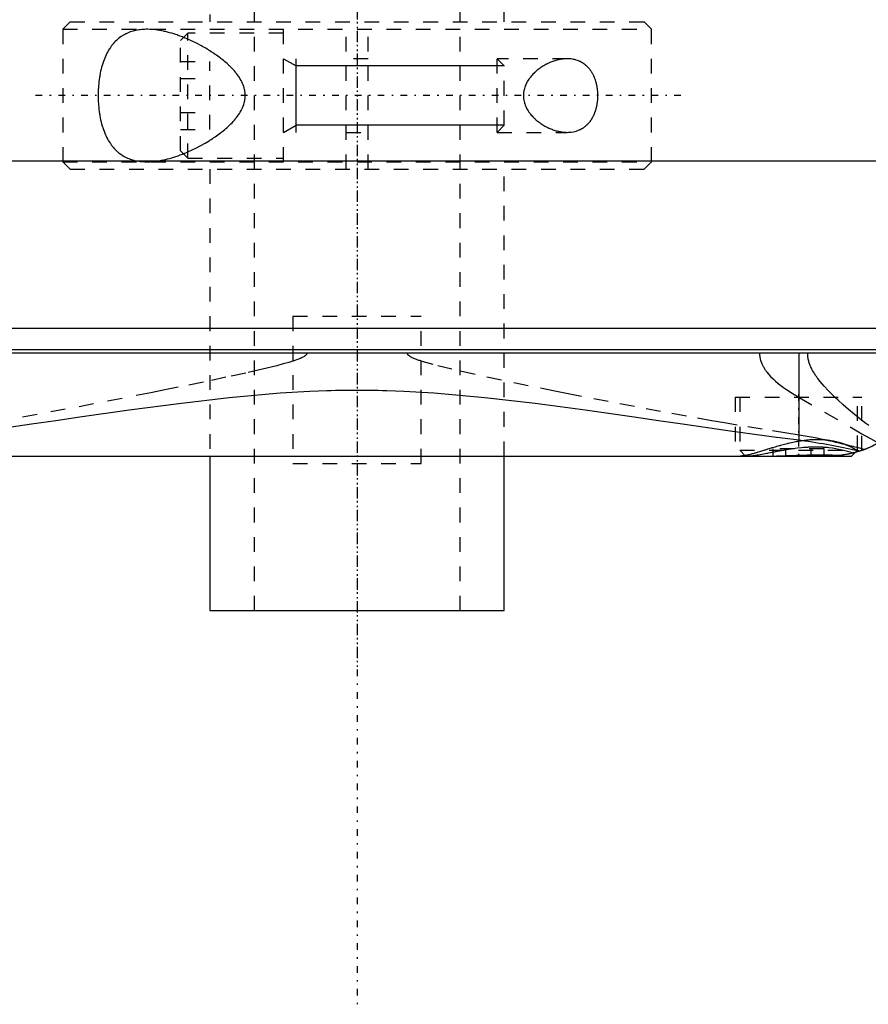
# Model space of a CAD drawing. Extents: x -105 to 105, y -104 to 484.
# Tile 3 of 10: x -23 to 35, y -104 to -37. Entities that reach past the tile are written whole.
import ezdxf

# ---------------------------------------------------------------- set-up
doc = ezdxf.new("R2010")
doc.units = 0
doc.linetypes.add('CENTER', pattern=[1.5, 0.45, -0.5, 0.05, -0.5])
doc.linetypes.add('DASHED', pattern=[2, 1, -1])
for name, color, linetype in [('AM_0', 7, 'CONTINUOUS'), ('AM_10', 7, 'CONTINUOUS'), ('AM_3', 7, 'DASHED'), ('AM_7', 7, 'CENTER')]:
    doc.layers.add(name, color=color, linetype=linetype)

msp = doc.modelspace()

# ---------------------------------------------------------------- linework, layer by layer
at = {"layer": 'AM_0', "color": 7, "linetype": 'CONTINUOUS'}
for p, q in [((44.502, -46.968), (-44.502, -46.968)), ((-51.173, -58.307), (51.173, -58.307)), ((-48.569, -59.746), (48.569, -59.746)), ((48.192, -60), (-48.192, -60)), ((30.043, -65.905), (30.043, -60)), ((33.6, -67), (33.848, -66.752)), ((-33.6, -67), (33.6, -67)), ((-10, -67), (-10, -77.5)), ((10, -77.5), (10, -67)), ((-10, -77.5), (10, -77.5))]:
    msp.add_line(p, q, dxfattribs=at)
for points in [[(34.197, -66.646, 0), (34.475, -66.548, 0), (34.994, -66.328, 0), (35.464, -66.083, 0), (35.689, -65.949, 0), (35.907, -65.808, 0), (36.323, -65.506, 0), (36.71, -65.178, 0), (37.068, -64.828, 0), (37.397, -64.458, 0), (37.695, -64.07, 0), (37.833, -63.87, 0), (37.962, -63.667, 0), (38.199, -63.252, 0), (38.404, -62.827, 0), (38.578, -62.395, 0), (38.721, -61.958, 0), (38.833, -61.519, 0), (38.878, -61.299, 0), (38.916, -61.08, 0), (38.97, -60.644, 0), (38.997, -60.213, 0), (39, -60, 0)], [(-25.344, -65.272, 0), (-22.121, -64.813, 0), (-20.484, -64.576, 0), (-18.832, -64.338, 0), (-15.492, -63.865, 0), (-12.109, -63.414, 0), (-8.688, -63.016, 0), (-5.229, -62.707, 0), (-3.204, -62.587, 0), (-2.626, -62.563, 0), (-2.048, -62.543, 0), (-1.758, -62.535, 0), (-1.469, -62.528, 0), (-0.889, -62.518, 0), (-0.309, -62.513, 0), (-0.018, -62.513, 0), (0.273, -62.513, 0), (0.856, -62.518, 0), (1.439, -62.528, 0), (1.73, -62.535, 0), (2.021, -62.543, 0), (2.602, -62.562, 0), (3.183, -62.586, 0), (5.211, -62.706, 0), (8.674, -63.014, 0), (12.1, -63.413, 0), (15.489, -63.864, 0), (18.832, -64.338, 0), (20.483, -64.576, 0), (22.12, -64.813, 0), (25.345, -65.273, 0), (28.497, -65.704, 0), (30.043, -65.905, 0)], [(30.043, -65.905, 0), (30.173, -65.922, 0), (30.43, -65.957, 0), (30.684, -65.993, 0), (30.81, -66.012, 0), (30.936, -66.032, 0), (31.183, -66.071, 0), (31.428, -66.112, 0), (31.669, -66.154, 0), (31.907, -66.196, 0), (32.142, -66.239, 0), (32.258, -66.261, 0), (32.373, -66.283, 0), (32.601, -66.327, 0), (32.825, -66.371, 0), (33.046, -66.415, 0), (33.263, -66.458, 0), (33.477, -66.501, 0), (33.582, -66.523, 0), (33.687, -66.544, 0), (33.894, -66.586, 0), (34.096, -66.626, 0), (34.197, -66.646, 0)], [(35.437, -66.098, 0), (35.252, -66.199, 0), (34.875, -66.382, 0), (34.492, -66.542, 0), (34.297, -66.612, 0)], [(34.197, -66.646, 0), (34.147, -66.663, 0), (34.047, -66.694, 0), (33.948, -66.724, 0), (33.898, -66.738, 0), (33.848, -66.752, 0), (33.747, -66.778, 0), (33.647, -66.804, 0), (33.546, -66.827, 0), (33.445, -66.849, 0), (33.344, -66.87, 0), (33.293, -66.88, 0), (33.243, -66.889, 0), (33.141, -66.906, 0), (33.039, -66.922, 0), (32.938, -66.937, 0), (32.836, -66.95, 0), (32.734, -66.961, 0), (32.683, -66.967, 0), (32.632, -66.971, 0), (32.53, -66.98, 0), (32.427, -66.987, 0), (32.376, -66.99, 0)], [(34.235, -66.634, 0), (34.171, -66.655, 0), (34.042, -66.695, 0), (33.913, -66.734, 0), (33.848, -66.752, 0)], [(29.343, -67, 0), (29.43, -67, 0), (29.605, -66.999, 0), (29.781, -66.998, 0), (29.869, -66.997, 0), (29.957, -66.996, 0), (30.133, -66.994, 0), (30.309, -66.991, 0), (30.485, -66.989, 0), (30.66, -66.987, 0), (30.835, -66.985, 0), (30.921, -66.985, 0), (31.007, -66.984, 0), (31.178, -66.983, 0), (31.347, -66.982, 0), (31.513, -66.982, 0), (31.677, -66.983, 0), (31.838, -66.984, 0), (31.917, -66.984, 0), (31.996, -66.985, 0), (32.151, -66.987, 0), (32.302, -66.989, 0), (32.376, -66.99, 0)]]:
    msp.add_polyline3d(points, dxfattribs=at)
at = {"layer": 'AM_10', "color": 7, "linetype": 'CONTINUOUS'}
for p, q in [((-5, -40), (-4.15, -40.49)), ((-4.15, -45), (-4.15, -40)), ((10, -40.49), (-4.15, -40.49)), ((-5, -45), (-4.15, -44.51)), ((10, -44.51), (-4.15, -44.51))]:
    msp.add_line(p, q, dxfattribs=at)
at = {"layer": 'AM_3', "color": 6, "linetype": 'DASHED'}
for p, q in [((-7, 457.5), (-7, -77.5)), ((7, -77.5), (7, 457.5)), ((-10, 357), (-10, -37.5)), ((10, -37.5), (10, 357)), ((-19.5, -37.5), (-20, -38)), ((-20, -38), (-20, -47)), ((-20, -38), (20, -38)), ((-19.5, -37.5), (19.5, -37.5)), ((-5, -47), (-5, -38)), ((-0.75, -47.5), (-0.75, -37.5)), ((0.75, -47.5), (0.75, -37.5)), ((20, -38), (19.5, -37.5)), ((20, -47), (20, -38)), ((-11.5, -38.25), (-12, -38.75)), ((-12, -46.25), (-12, -38.75)), ((-5, -38.25), (-11.5, -38.25)), ((-11.5, -46.75), (-11.5, -38.25)), ((0.75, -40), (-0.75, -40)), ((14.283, -40), (9.509, -40)), ((9.509, -45), (9.509, -40)), ((10, -40.49), (9.509, -40)), ((-12, -40.191), (-10, -40.191)), ((-10, -44.809), (-10, -40.191)), ((10, -44.51), (10, -40.49)), ((-12, -41.345), (-10, -41.345)), ((-12, -43.655), (-10, -43.655)), ((-12, -44.809), (-10, -44.809)), ((9.509, -45), (10, -44.51)), ((-0.75, -45), (0.75, -45)), ((9.509, -45), (14.283, -45)), ((-12, -46.25), (-11.5, -46.75)), ((-11.5, -46.75), (-5, -46.75)), ((-20, -47), (-19.5, -47.5)), ((-20, -47), (20, -47)), ((-19.5, -47.5), (19.5, -47.5)), ((-10, -47.5), (-10, -67)), ((10, -67), (10, -47.5)), ((19.5, -47.5), (20, -47)), ((-4.359, -57.5), (-4.359, -67.5)), ((-4.359, -57.5), (4.359, -57.5)), ((4.359, -67.5), (4.359, -57.5)), ((30.043, -65.574), (30.043, -60)), ((25.7, -63), (25.7, -67)), ((25.7, -63), (34.3, -63)), ((26, -63), (26, -66.6)), ((30.043, -63.007), (34.3, -65.477)), ((34, -66.6), (34, -63)), ((34.3, -66.611), (34.3, -63)), ((26, -66.6), (26.4, -67)), ((26, -66.6), (34, -66.6)), ((28.268, -67), (28.268, -66.5)), ((31.732, -66.5), (28.268, -66.5)), ((29.134, -67), (29.134, -66.5)), ((30.866, -67), (30.866, -66.5)), ((31.732, -67), (31.732, -66.5)), ((33.848, -66.752), (33.722, -66.785)), ((33.848, -66.752), (34, -66.6)), ((34.297, -66.612), (34.235, -66.634)), ((-4.359, -67.5), (4.359, -67.5))]:
    msp.add_line(p, q, dxfattribs=at)
for points in [[(-14.283, -38, 0), (-14.333, -38, 0), (-14.433, -38.003, 0), (-14.533, -38.008, 0), (-14.583, -38.011, 0), (-14.634, -38.015, 0), (-14.734, -38.025, 0), (-14.833, -38.038, 0), (-14.933, -38.054, 0), (-15.031, -38.073, 0), (-15.129, -38.095, 0), (-15.178, -38.107, 0), (-15.226, -38.12, 0), (-15.322, -38.148, 0), (-15.417, -38.18, 0), (-15.511, -38.215, 0), (-15.603, -38.253, 0), (-15.694, -38.295, 0), (-15.739, -38.317, 0), (-15.783, -38.34, 0), (-15.871, -38.389, 0), (-15.957, -38.441, 0), (-15.999, -38.468, 0), (-16.041, -38.497, 0), (-16.123, -38.556, 0), (-16.204, -38.618, 0), (-16.243, -38.651, 0), (-16.282, -38.684, 0), (-16.358, -38.754, 0), (-16.432, -38.826, 0), (-16.504, -38.903, 0), (-16.574, -38.982, 0), (-16.641, -39.064, 0), (-16.674, -39.107, 0), (-16.706, -39.15, 0), (-16.769, -39.239, 0), (-16.83, -39.33, 0), (-16.888, -39.425, 0), (-16.944, -39.522, 0), (-16.998, -39.624, 0), (-17.024, -39.676, 0), (-17.051, -39.73, 0), (-17.101, -39.84, 0), (-17.15, -39.954, 0), (-17.197, -40.072, 0), (-17.241, -40.194, 0), (-17.283, -40.319, 0), (-17.304, -40.383, 0), (-17.323, -40.447, 0), (-17.36, -40.578, 0), (-17.395, -40.712, 0), (-17.427, -40.848, 0), (-17.456, -40.987, 0), (-17.482, -41.127, 0), (-17.494, -41.198, 0), (-17.506, -41.269, 0), (-17.527, -41.413, 0), (-17.545, -41.557, 0), (-17.561, -41.703, 0), (-17.574, -41.848, 0), (-17.584, -41.994, 0), (-17.588, -42.067, 0), (-17.592, -42.14, 0), (-17.597, -42.285, 0), (-17.599, -42.428, 0), (-17.6, -42.5, 0), (-17.599, -42.572, 0), (-17.597, -42.715, 0), (-17.592, -42.86, 0), (-17.588, -42.933, 0), (-17.584, -43.006, 0), (-17.574, -43.152, 0), (-17.561, -43.297, 0), (-17.545, -43.443, 0), (-17.527, -43.587, 0), (-17.506, -43.731, 0), (-17.494, -43.802, 0), (-17.482, -43.873, 0), (-17.456, -44.013, 0), (-17.427, -44.152, 0), (-17.395, -44.288, 0), (-17.36, -44.422, 0), (-17.323, -44.553, 0), (-17.304, -44.617, 0), (-17.283, -44.681, 0), (-17.241, -44.806, 0), (-17.197, -44.928, 0), (-17.15, -45.046, 0), (-17.101, -45.16, 0), (-17.051, -45.27, 0), (-17.024, -45.324, 0), (-16.998, -45.376, 0), (-16.944, -45.478, 0), (-16.888, -45.575, 0), (-16.83, -45.67, 0), (-16.769, -45.761, 0), (-16.706, -45.85, 0), (-16.674, -45.893, 0), (-16.641, -45.936, 0), (-16.574, -46.018, 0), (-16.504, -46.097, 0), (-16.432, -46.174, 0), (-16.358, -46.246, 0), (-16.282, -46.316, 0), (-16.243, -46.349, 0), (-16.204, -46.382, 0), (-16.123, -46.444, 0), (-16.041, -46.503, 0), (-15.999, -46.532, 0), (-15.957, -46.559, 0), (-15.871, -46.611, 0), (-15.783, -46.66, 0), (-15.739, -46.683, 0), (-15.694, -46.705, 0), (-15.603, -46.747, 0), (-15.511, -46.785, 0), (-15.417, -46.82, 0), (-15.322, -46.852, 0), (-15.226, -46.88, 0), (-15.178, -46.893, 0), (-15.129, -46.905, 0), (-15.031, -46.927, 0), (-14.933, -46.946, 0), (-14.833, -46.962, 0), (-14.734, -46.975, 0), (-14.634, -46.985, 0), (-14.583, -46.989, 0), (-14.533, -46.992, 0), (-14.433, -46.997, 0), (-14.333, -47, 0), (-14.283, -47, 0)], [(-11.798, -38.546, 0), (-11.871, -38.518, 0), (-12.017, -38.462, 0), (-12.163, -38.41, 0), (-12.236, -38.385, 0), (-12.308, -38.36, 0), (-12.453, -38.313, 0), (-12.597, -38.27, 0), (-12.74, -38.229, 0), (-12.881, -38.192, 0), (-13.022, -38.157, 0), (-13.092, -38.141, 0), (-13.162, -38.126, 0), (-13.3, -38.099, 0), (-13.437, -38.074, 0), (-13.572, -38.053, 0), (-13.705, -38.036, 0), (-13.837, -38.022, 0), (-13.902, -38.016, 0), (-13.967, -38.011, 0), (-14.095, -38.004, 0), (-14.221, -38, 0), (-14.283, -38, 0)], [(-11.798, -46.454, 0), (-11.502, -46.33, 0), (-10.912, -46.053, 0), (-10.333, -45.739, 0), (-10.051, -45.569, 0), (-10.005, -45.54, 0), (-9.913, -45.481, 0), (-9.821, -45.422, 0), (-9.776, -45.392, 0), (-9.731, -45.361, 0), (-9.641, -45.3, 0), (-9.551, -45.237, 0), (-9.461, -45.172, 0), (-9.37, -45.105, 0), (-9.28, -45.037, 0), (-9.235, -45.002, 0), (-9.19, -44.967, 0), (-9.1, -44.895, 0), (-9.011, -44.821, 0), (-8.923, -44.746, 0), (-8.835, -44.669, 0), (-8.749, -44.591, 0), (-8.706, -44.551, 0), (-8.664, -44.51, 0), (-8.581, -44.428, 0), (-8.499, -44.345, 0), (-8.419, -44.26, 0), (-8.342, -44.174, 0), (-8.267, -44.085, 0), (-8.23, -44.041, 0), (-8.195, -43.996, 0), (-8.125, -43.905, 0), (-8.059, -43.812, 0), (-7.996, -43.718, 0), (-7.937, -43.622, 0), (-7.881, -43.525, 0), (-7.855, -43.475, 0), (-7.829, -43.425, 0), (-7.782, -43.324, 0), (-7.74, -43.221, 0), (-7.702, -43.117, 0), (-7.669, -43.01, 0), (-7.643, -42.901, 0), (-7.632, -42.845, 0), (-7.622, -42.789, 0), (-7.608, -42.676, 0), (-7.6, -42.559, 0), (-7.599, -42.5, 0), (-7.6, -42.441, 0), (-7.608, -42.324, 0), (-7.622, -42.211, 0), (-7.632, -42.155, 0), (-7.643, -42.099, 0), (-7.669, -41.99, 0), (-7.702, -41.883, 0), (-7.74, -41.779, 0), (-7.782, -41.676, 0), (-7.829, -41.575, 0), (-7.855, -41.525, 0), (-7.881, -41.475, 0), (-7.937, -41.378, 0), (-7.996, -41.282, 0), (-8.059, -41.188, 0), (-8.125, -41.095, 0), (-8.195, -41.004, 0), (-8.23, -40.959, 0), (-8.267, -40.915, 0), (-8.342, -40.826, 0), (-8.419, -40.74, 0), (-8.499, -40.655, 0), (-8.581, -40.572, 0), (-8.664, -40.49, 0), (-8.706, -40.449, 0), (-8.749, -40.409, 0), (-8.835, -40.331, 0), (-8.923, -40.254, 0), (-9.011, -40.179, 0), (-9.1, -40.105, 0), (-9.19, -40.033, 0), (-9.235, -39.998, 0), (-9.28, -39.963, 0), (-9.37, -39.895, 0), (-9.461, -39.828, 0), (-9.551, -39.763, 0), (-9.641, -39.7, 0), (-9.731, -39.639, 0), (-9.776, -39.608, 0), (-9.821, -39.578, 0), (-9.913, -39.519, 0), (-10.005, -39.46, 0), (-10.051, -39.431, 0), (-10.098, -39.402, 0), (-10.191, -39.345, 0), (-10.286, -39.289, 0), (-10.333, -39.261, 0), (-10.381, -39.233, 0), (-10.476, -39.179, 0), (-10.572, -39.126, 0), (-10.912, -38.947, 0), (-11.502, -38.67, 0), (-11.798, -38.546, 0)], [(14.283, -40, 0), (14.251, -40, 0), (14.188, -40.002, 0), (14.123, -40.005, 0), (14.091, -40.008, 0), (14.058, -40.01, 0), (13.992, -40.017, 0), (13.925, -40.025, 0), (13.858, -40.036, 0), (13.79, -40.048, 0), (13.722, -40.061, 0), (13.688, -40.069, 0), (13.653, -40.077, 0), (13.585, -40.094, 0), (13.515, -40.113, 0), (13.446, -40.133, 0), (13.377, -40.156, 0), (13.307, -40.18, 0), (13.272, -40.192, 0), (13.237, -40.205, 0), (13.168, -40.233, 0), (13.099, -40.262, 0), (13.064, -40.277, 0), (13.029, -40.293, 0), (12.96, -40.325, 0), (12.892, -40.359, 0), (12.858, -40.376, 0), (12.824, -40.394, 0), (12.756, -40.431, 0), (12.689, -40.47, 0), (12.623, -40.51, 0), (12.557, -40.552, 0), (12.492, -40.595, 0), (12.46, -40.617, 0), (12.428, -40.64, 0), (12.364, -40.686, 0), (12.302, -40.733, 0), (12.241, -40.782, 0), (12.181, -40.832, 0), (12.122, -40.884, 0), (12.093, -40.91, 0), (12.064, -40.937, 0), (12.006, -40.994, 0), (11.949, -41.052, 0), (11.892, -41.113, 0), (11.837, -41.177, 0), (11.782, -41.243, 0), (11.756, -41.277, 0), (11.73, -41.311, 0), (11.679, -41.382, 0), (11.63, -41.454, 0), (11.584, -41.529, 0), (11.541, -41.606, 0), (11.5, -41.684, 0), (11.481, -41.724, 0), (11.462, -41.765, 0), (11.428, -41.847, 0), (11.398, -41.93, 0), (11.372, -42.015, 0), (11.349, -42.101, 0), (11.331, -42.189, 0), (11.324, -42.233, 0), (11.317, -42.277, 0), (11.308, -42.366, 0), (11.303, -42.455, 0), (11.303, -42.5, 0), (11.303, -42.545, 0), (11.308, -42.634, 0), (11.317, -42.723, 0), (11.324, -42.767, 0), (11.331, -42.811, 0), (11.349, -42.899, 0), (11.372, -42.985, 0), (11.398, -43.07, 0), (11.428, -43.153, 0), (11.462, -43.235, 0), (11.481, -43.276, 0), (11.5, -43.316, 0), (11.541, -43.394, 0), (11.584, -43.471, 0), (11.63, -43.546, 0), (11.679, -43.618, 0), (11.73, -43.689, 0), (11.756, -43.723, 0), (11.782, -43.757, 0), (11.837, -43.823, 0), (11.892, -43.887, 0), (11.949, -43.948, 0), (12.006, -44.006, 0), (12.064, -44.063, 0), (12.093, -44.09, 0), (12.122, -44.116, 0), (12.181, -44.168, 0), (12.241, -44.218, 0), (12.302, -44.267, 0), (12.364, -44.314, 0), (12.428, -44.36, 0), (12.46, -44.383, 0), (12.492, -44.405, 0), (12.557, -44.448, 0), (12.623, -44.49, 0), (12.689, -44.53, 0), (12.756, -44.569, 0), (12.824, -44.606, 0), (12.858, -44.624, 0), (12.892, -44.641, 0), (12.96, -44.675, 0), (13.029, -44.707, 0), (13.064, -44.723, 0), (13.099, -44.738, 0), (13.168, -44.767, 0), (13.237, -44.795, 0), (13.272, -44.808, 0), (13.307, -44.82, 0), (13.377, -44.844, 0), (13.446, -44.867, 0), (13.515, -44.887, 0), (13.585, -44.906, 0), (13.653, -44.923, 0), (13.688, -44.931, 0), (13.722, -44.939, 0), (13.79, -44.952, 0), (13.858, -44.964, 0), (13.925, -44.975, 0), (13.992, -44.983, 0), (14.058, -44.99, 0), (14.091, -44.992, 0), (14.123, -44.995, 0), (14.188, -44.998, 0), (14.251, -45, 0), (14.283, -45, 0)], [(16.363, -42.5, 0), (16.363, -42.48, 0), (16.363, -42.439, 0), (16.362, -42.398, 0), (16.361, -42.378, 0), (16.36, -42.357, 0), (16.358, -42.316, 0), (16.356, -42.275, 0), (16.353, -42.234, 0), (16.35, -42.192, 0), (16.346, -42.151, 0), (16.344, -42.131, 0), (16.342, -42.11, 0), (16.337, -42.069, 0), (16.331, -42.028, 0), (16.326, -41.987, 0), (16.319, -41.946, 0), (16.312, -41.905, 0), (16.309, -41.885, 0), (16.305, -41.865, 0), (16.297, -41.824, 0), (16.289, -41.784, 0), (16.285, -41.764, 0), (16.28, -41.744, 0), (16.271, -41.705, 0), (16.261, -41.665, 0), (16.256, -41.646, 0), (16.251, -41.626, 0), (16.241, -41.588, 0), (16.229, -41.549, 0), (16.218, -41.511, 0), (16.206, -41.474, 0), (16.194, -41.437, 0), (16.187, -41.418, 0), (16.181, -41.4, 0), (16.168, -41.363, 0), (16.154, -41.327, 0), (16.14, -41.292, 0), (16.125, -41.257, 0), (16.111, -41.222, 0), (16.103, -41.205, 0), (16.095, -41.188, 0), (16.08, -41.155, 0), (16.064, -41.122, 0), (16.048, -41.089, 0), (16.031, -41.057, 0), (16.014, -41.026, 0), (16.006, -41.011, 0), (15.997, -40.995, 0), (15.98, -40.965, 0), (15.962, -40.936, 0), (15.945, -40.907, 0), (15.927, -40.878, 0), (15.908, -40.851, 0), (15.899, -40.837, 0), (15.89, -40.824, 0), (15.871, -40.797, 0), (15.852, -40.771, 0), (15.833, -40.745, 0), (15.813, -40.72, 0), (15.793, -40.695, 0), (15.783, -40.682, 0), (15.773, -40.67, 0), (15.752, -40.646, 0), (15.731, -40.622, 0), (15.721, -40.61, 0), (15.71, -40.599, 0), (15.689, -40.576, 0), (15.667, -40.553, 0), (15.656, -40.542, 0), (15.645, -40.531, 0), (15.622, -40.509, 0), (15.6, -40.488, 0), (15.577, -40.467, 0), (15.553, -40.447, 0), (15.53, -40.427, 0), (15.518, -40.417, 0), (15.506, -40.408, 0), (15.482, -40.389, 0), (15.458, -40.37, 0), (15.433, -40.352, 0), (15.408, -40.334, 0), (15.383, -40.317, 0), (15.37, -40.309, 0), (15.358, -40.3, 0), (15.332, -40.284, 0), (15.307, -40.269, 0), (15.281, -40.253, 0), (15.254, -40.238, 0), (15.228, -40.224, 0), (15.215, -40.217, 0), (15.202, -40.21, 0), (15.175, -40.197, 0), (15.148, -40.184, 0), (15.053, -40.142, 0), (14.885, -40.084, 0), (14.8, -40.061, 0), (14.714, -40.042, 0), (14.541, -40.014, 0), (14.368, -40.002, 0), (14.283, -40, 0)], [(14.283, -45, 0), (14.368, -44.998, 0), (14.541, -44.986, 0), (14.714, -44.958, 0), (14.8, -44.939, 0), (14.885, -44.916, 0), (15.053, -44.858, 0), (15.148, -44.816, 0), (15.175, -44.803, 0), (15.202, -44.79, 0), (15.215, -44.783, 0), (15.228, -44.776, 0), (15.254, -44.762, 0), (15.281, -44.747, 0), (15.307, -44.731, 0), (15.332, -44.716, 0), (15.358, -44.7, 0), (15.37, -44.691, 0), (15.383, -44.683, 0), (15.408, -44.666, 0), (15.433, -44.648, 0), (15.458, -44.63, 0), (15.482, -44.611, 0), (15.506, -44.592, 0), (15.518, -44.583, 0), (15.53, -44.573, 0), (15.553, -44.553, 0), (15.577, -44.533, 0), (15.6, -44.512, 0), (15.622, -44.491, 0), (15.645, -44.469, 0), (15.656, -44.458, 0), (15.667, -44.447, 0), (15.689, -44.424, 0), (15.71, -44.401, 0), (15.721, -44.39, 0), (15.731, -44.378, 0), (15.752, -44.354, 0), (15.773, -44.33, 0), (15.783, -44.318, 0), (15.793, -44.305, 0), (15.813, -44.28, 0), (15.833, -44.255, 0), (15.852, -44.229, 0), (15.871, -44.203, 0), (15.89, -44.176, 0), (15.899, -44.163, 0), (15.908, -44.149, 0), (15.927, -44.122, 0), (15.945, -44.093, 0), (15.962, -44.064, 0), (15.98, -44.035, 0), (15.997, -44.005, 0), (16.006, -43.989, 0), (16.014, -43.974, 0), (16.031, -43.943, 0), (16.048, -43.911, 0), (16.064, -43.878, 0), (16.08, -43.845, 0), (16.095, -43.812, 0), (16.103, -43.795, 0), (16.111, -43.778, 0), (16.125, -43.743, 0), (16.14, -43.708, 0), (16.154, -43.673, 0), (16.168, -43.637, 0), (16.181, -43.6, 0), (16.187, -43.582, 0), (16.194, -43.563, 0), (16.206, -43.526, 0), (16.218, -43.489, 0), (16.229, -43.451, 0), (16.241, -43.412, 0), (16.251, -43.374, 0), (16.256, -43.354, 0), (16.261, -43.335, 0), (16.271, -43.295, 0), (16.28, -43.256, 0), (16.285, -43.236, 0), (16.289, -43.216, 0), (16.297, -43.176, 0), (16.305, -43.135, 0), (16.309, -43.115, 0), (16.312, -43.095, 0), (16.319, -43.054, 0), (16.326, -43.013, 0), (16.331, -42.972, 0), (16.337, -42.931, 0), (16.342, -42.89, 0), (16.344, -42.869, 0), (16.346, -42.849, 0), (16.35, -42.808, 0), (16.353, -42.766, 0), (16.356, -42.725, 0), (16.358, -42.684, 0), (16.36, -42.643, 0), (16.361, -42.622, 0), (16.362, -42.602, 0), (16.363, -42.561, 0), (16.363, -42.52, 0), (16.363, -42.5, 0)], [(-14.283, -47, 0), (-14.221, -47, 0), (-14.095, -46.996, 0), (-13.967, -46.989, 0), (-13.902, -46.984, 0), (-13.837, -46.978, 0), (-13.705, -46.964, 0), (-13.572, -46.947, 0), (-13.437, -46.926, 0), (-13.3, -46.901, 0), (-13.162, -46.874, 0), (-13.092, -46.859, 0), (-13.022, -46.843, 0), (-12.881, -46.808, 0), (-12.74, -46.771, 0), (-12.597, -46.73, 0), (-12.453, -46.687, 0), (-12.308, -46.64, 0), (-12.236, -46.615, 0), (-12.163, -46.59, 0), (-12.017, -46.538, 0), (-11.871, -46.482, 0), (-11.798, -46.454, 0)], [(-3.414, -60, 0), (-3.414, -60.001, 0), (-3.414, -60.003, 0), (-3.414, -60.005, 0), (-3.414, -60.006, 0), (-3.414, -60.007, 0), (-3.414, -60.009, 0), (-3.415, -60.011, 0), (-3.415, -60.013, 0), (-3.415, -60.015, 0), (-3.415, -60.017, 0), (-3.415, -60.018, 0), (-3.415, -60.019, 0), (-3.416, -60.021, 0), (-3.416, -60.023, 0), (-3.416, -60.025, 0), (-3.417, -60.027, 0), (-3.417, -60.029, 0), (-3.417, -60.03, 0), (-3.418, -60.031, 0), (-3.418, -60.033, 0), (-3.419, -60.035, 0), (-3.419, -60.036, 0), (-3.419, -60.037, 0), (-3.42, -60.039, 0), (-3.42, -60.041, 0), (-3.421, -60.042, 0), (-3.421, -60.043, 0), (-3.421, -60.045, 0), (-3.422, -60.047, 0), (-3.423, -60.049, 0), (-3.423, -60.051, 0), (-3.424, -60.052, 0), (-3.425, -60.053, 0), (-3.425, -60.054, 0), (-3.426, -60.056, 0), (-3.426, -60.058, 0), (-3.429, -60.065, 0), (-3.435, -60.076, 0), (-3.441, -60.086, 0), (-3.448, -60.097, 0), (-3.452, -60.102, 0), (-3.455, -60.107, 0), (-3.463, -60.116, 0), (-3.471, -60.126, 0), (-3.479, -60.135, 0), (-3.488, -60.144, 0), (-3.498, -60.152, 0), (-3.502, -60.157, 0), (-3.507, -60.161, 0), (-3.517, -60.169, 0), (-3.526, -60.177, 0), (-3.531, -60.181, 0), (-3.536, -60.185, 0), (-3.546, -60.193, 0), (-3.557, -60.2, 0), (-3.562, -60.204, 0), (-3.567, -60.207, 0), (-3.577, -60.214, 0), (-3.587, -60.221, 0), (-3.625, -60.245, 0), (-3.697, -60.285, 0), (-3.774, -60.323, 0), (-3.855, -60.359, 0), (-3.938, -60.394, 0), (-3.982, -60.411, 0), (-4.028, -60.429, 0), (-4.124, -60.464, 0), (-4.226, -60.5, 0), (-4.63, -60.628, 0), (-5.027, -60.74, 0), (-5.465, -60.856, 0), (-6.436, -61.094, 0), (-7.57, -61.353, 0), (-8.913, -61.646, 0), (-10.448, -61.97, 0), (-12.157, -62.322, 0), (-13.072, -62.507, 0), (-14.024, -62.698, 0), (-15.976, -63.082, 0), (-17.915, -63.457, 0), (-19.838, -63.82, 0), (-21.744, -64.171, 0), (-23.629, -64.509, 0)], [(30.043, -65.574, 0), (29.213, -65.445, 0), (27.536, -65.176, 0), (25.837, -64.892, 0), (24.98, -64.745, 0), (24.118, -64.595, 0), (22.379, -64.286, 0), (20.622, -63.965, 0), (18.849, -63.634, 0), (17.061, -63.293, 0), (15.26, -62.942, 0), (14.355, -62.764, 0), (13.448, -62.583, 0), (11.629, -62.214, 0), (9.806, -61.836, 0), (8.013, -61.451, 0), (6.447, -61.096, 0), (5.172, -60.779, 0), (4.665, -60.638, 0), (4.591, -60.616, 0), (4.451, -60.573, 0), (4.322, -60.532, 0), (4.261, -60.512, 0), (4.203, -60.492, 0), (4.093, -60.453, 0), (3.994, -60.416, 0), (3.904, -60.38, 0), (3.822, -60.345, 0), (3.749, -60.311, 0), (3.716, -60.294, 0), (3.684, -60.278, 0), (3.627, -60.246, 0), (3.577, -60.214, 0), (3.551, -60.196, 0), (3.544, -60.191, 0), (3.537, -60.185, 0), (3.533, -60.183, 0), (3.53, -60.18, 0), (3.524, -60.175, 0), (3.517, -60.17, 0), (3.511, -60.165, 0), (3.505, -60.16, 0), (3.5, -60.154, 0), (3.497, -60.152, 0), (3.494, -60.149, 0), (3.489, -60.144, 0), (3.484, -60.139, 0), (3.479, -60.134, 0), (3.474, -60.129, 0), (3.469, -60.124, 0), (3.467, -60.121, 0), (3.465, -60.119, 0), (3.461, -60.114, 0), (3.457, -60.109, 0), (3.455, -60.106, 0), (3.453, -60.104, 0), (3.449, -60.098, 0), (3.445, -60.093, 0), (3.444, -60.09, 0), (3.442, -60.088, 0), (3.438, -60.082, 0), (3.435, -60.076, 0), (3.432, -60.071, 0), (3.429, -60.065, 0), (3.427, -60.059, 0), (3.426, -60.056, 0), (3.424, -60.053, 0), (3.422, -60.047, 0), (3.42, -60.041, 0), (3.419, -60.035, 0), (3.417, -60.029, 0), (3.416, -60.022, 0), (3.415, -60.019, 0), (3.415, -60.016, 0), (3.414, -60.01, 0), (3.414, -60.003, 0), (3.414, -60, 0)], [(27.35, -60, 0), (27.35, -60.02, 0), (27.351, -60.061, 0), (27.353, -60.101, 0), (27.355, -60.122, 0), (27.356, -60.142, 0), (27.36, -60.182, 0), (27.365, -60.222, 0), (27.371, -60.261, 0), (27.378, -60.301, 0), (27.385, -60.34, 0), (27.389, -60.36, 0), (27.394, -60.379, 0), (27.403, -60.418, 0), (27.413, -60.457, 0), (27.424, -60.496, 0), (27.436, -60.534, 0), (27.449, -60.572, 0), (27.456, -60.591, 0), (27.462, -60.61, 0), (27.477, -60.648, 0), (27.492, -60.685, 0), (27.499, -60.704, 0), (27.507, -60.722, 0), (27.524, -60.759, 0), (27.541, -60.795, 0), (27.549, -60.813, 0), (27.558, -60.831, 0), (27.576, -60.867, 0), (27.595, -60.902, 0), (27.615, -60.937, 0), (27.634, -60.971, 0), (27.655, -61.006, 0), (27.665, -61.023, 0), (27.676, -61.04, 0), (27.697, -61.073, 0), (27.719, -61.106, 0), (27.741, -61.139, 0), (27.763, -61.171, 0), (27.786, -61.203, 0), (27.798, -61.219, 0), (27.809, -61.235, 0), (27.833, -61.266, 0), (27.857, -61.298, 0), (27.943, -61.405, 0), (28.102, -61.582, 0), (28.27, -61.751, 0), (28.356, -61.832, 0), (28.444, -61.911, 0), (28.623, -62.061, 0), (28.802, -62.203, 0), (28.985, -62.339, 0), (29.173, -62.47, 0), (29.364, -62.598, 0), (29.461, -62.66, 0), (29.558, -62.721, 0), (29.752, -62.839, 0), (29.946, -62.952, 0), (30.043, -63.007, 0)], [(34.774, -64.929, 0), (34.574, -64.775, 0), (34.176, -64.463, 0), (33.784, -64.147, 0), (33.403, -63.829, 0), (33.034, -63.511, 0), (32.684, -63.196, 0), (32.516, -63.04, 0), (32.354, -62.885, 0), (32.04, -62.572, 0), (31.742, -62.253, 0), (31.466, -61.928, 0), (31.317, -61.737, 0), (31.277, -61.682, 0), (31.237, -61.628, 0), (31.218, -61.6, 0), (31.199, -61.573, 0), (31.161, -61.517, 0), (31.124, -61.462, 0), (31.089, -61.407, 0), (31.054, -61.352, 0), (31.021, -61.297, 0), (31.005, -61.269, 0), (30.989, -61.241, 0), (30.958, -61.186, 0), (30.928, -61.13, 0), (30.914, -61.103, 0), (30.899, -61.075, 0), (30.872, -61.018, 0), (30.845, -60.961, 0), (30.832, -60.932, 0), (30.819, -60.903, 0), (30.795, -60.845, 0), (30.772, -60.786, 0), (30.75, -60.726, 0), (30.729, -60.665, 0), (30.71, -60.604, 0), (30.702, -60.573, 0), (30.693, -60.542, 0), (30.677, -60.48, 0), (30.664, -60.417, 0), (30.652, -60.353, 0), (30.641, -60.29, 0), (30.633, -60.226, 0), (30.63, -60.194, 0), (30.627, -60.162, 0), (30.623, -60.097, 0), (30.621, -60.033, 0), (30.621, -60, 0)], [(34.3, -65.477, 0), (34.501, -65.59, 0), (34.889, -65.805, 0), (35.259, -66.004, 0), (35.437, -66.098, 0)], [(34.069, -66.687, 0), (34.053, -66.676, 0), (34.02, -66.652, 0), (33.985, -66.628, 0), (33.967, -66.615, 0), (33.948, -66.603, 0), (33.91, -66.578, 0), (33.869, -66.553, 0), (33.827, -66.527, 0), (33.782, -66.501, 0), (33.736, -66.475, 0), (33.713, -66.462, 0), (33.689, -66.449, 0), (33.639, -66.423, 0), (33.587, -66.397, 0), (33.534, -66.371, 0), (33.479, -66.346, 0), (33.423, -66.32, 0), (33.394, -66.307, 0), (33.364, -66.295, 0), (33.304, -66.269, 0), (33.243, -66.245, 0), (33.211, -66.232, 0), (33.179, -66.22, 0), (33.114, -66.196, 0), (33.048, -66.173, 0), (33.014, -66.161, 0), (32.98, -66.15, 0), (32.91, -66.128, 0), (32.839, -66.106, 0), (32.766, -66.085, 0), (32.691, -66.065, 0), (32.616, -66.045, 0), (32.577, -66.036, 0), (32.538, -66.027, 0), (32.46, -66.009, 0), (32.379, -65.993, 0), (32.298, -65.977, 0), (32.216, -65.963, 0), (32.132, -65.95, 0), (32.09, -65.944, 0), (32.047, -65.938, 0), (31.962, -65.927, 0), (31.875, -65.917, 0), (31.787, -65.909, 0), (31.698, -65.902, 0), (31.608, -65.896, 0), (31.563, -65.893, 0), (31.517, -65.891, 0), (31.426, -65.888, 0), (31.333, -65.886, 0), (31.239, -65.886, 0), (31.145, -65.887, 0), (31.049, -65.889, 0), (31.002, -65.891, 0), (30.954, -65.893, 0), (30.858, -65.898, 0), (30.763, -65.904, 0), (30.667, -65.912, 0), (30.57, -65.921, 0), (30.474, -65.931, 0), (30.426, -65.937, 0), (30.378, -65.943, 0), (30.281, -65.955, 0), (30.185, -65.969, 0), (30.136, -65.976, 0), (30.088, -65.984, 0), (29.992, -66, 0), (29.895, -66.017, 0), (29.847, -66.026, 0), (29.799, -66.035, 0), (29.703, -66.053, 0), (29.607, -66.073, 0), (29.511, -66.094, 0), (29.416, -66.115, 0), (29.321, -66.137, 0), (29.274, -66.148, 0), (29.227, -66.159, 0), (29.133, -66.183, 0), (29.04, -66.206, 0), (28.947, -66.23, 0), (28.855, -66.255, 0), (28.764, -66.28, 0), (28.718, -66.293, 0), (28.673, -66.305, 0), (28.583, -66.331, 0), (28.494, -66.357, 0), (28.405, -66.382, 0), (28.317, -66.408, 0), (28.23, -66.434, 0), (28.187, -66.447, 0), (28.144, -66.46, 0), (28.059, -66.486, 0), (27.975, -66.512, 0), (27.892, -66.538, 0), (27.81, -66.563, 0), (27.728, -66.588, 0), (27.688, -66.601, 0), (27.648, -66.613, 0), (27.569, -66.638, 0), (27.491, -66.662, 0), (27.414, -66.685, 0), (27.339, -66.709, 0), (27.264, -66.731, 0), (27.227, -66.742, 0), (27.191, -66.753, 0), (27.119, -66.774, 0), (27.048, -66.795, 0), (27.014, -66.805, 0), (26.979, -66.815, 0), (26.911, -66.834, 0), (26.845, -66.852, 0), (26.812, -66.861, 0), (26.78, -66.87, 0), (26.716, -66.886, 0), (26.655, -66.902, 0), (26.594, -66.916, 0), (26.536, -66.93, 0), (26.479, -66.942, 0), (26.452, -66.948, 0), (26.424, -66.953, 0), (26.371, -66.963, 0), (26.32, -66.972, 0), (26.27, -66.98, 0), (26.223, -66.987, 0), (26.177, -66.992, 0), (26.155, -66.994, 0), (26.133, -66.996, 0), (26.091, -66.998, 0), (26.051, -67, 0), (26.032, -67, 0)], [(34.484, -66.545, 0), (34.377, -66.518, 0), (34.16, -66.464, 0), (33.939, -66.409, 0), (33.827, -66.381, 0), (33.715, -66.353, 0), (33.486, -66.296, 0), (33.253, -66.239, 0), (33.017, -66.181, 0), (32.777, -66.124, 0), (32.533, -66.066, 0), (32.41, -66.037, 0), (32.286, -66.009, 0), (32.035, -65.952, 0), (31.78, -65.897, 0), (31.522, -65.842, 0), (31.261, -65.789, 0), (30.996, -65.738, 0), (30.862, -65.713, 0), (30.728, -65.688, 0), (30.456, -65.641, 0), (30.181, -65.595, 0), (30.043, -65.574, 0)], [(26.412, -67, 0), (26.45, -67, 0), (26.53, -66.997, 0), (26.613, -66.993, 0), (26.656, -66.99, 0), (26.7, -66.986, 0), (26.79, -66.977, 0), (26.883, -66.966, 0), (26.979, -66.954, 0), (27.078, -66.939, 0), (27.179, -66.923, 0), (27.231, -66.915, 0), (27.284, -66.906, 0), (27.391, -66.888, 0), (27.5, -66.868, 0), (27.612, -66.847, 0), (27.727, -66.825, 0), (27.844, -66.802, 0), (27.903, -66.791, 0), (27.963, -66.779, 0), (28.083, -66.755, 0), (28.206, -66.731, 0), (28.268, -66.718, 0)], [(28.268, -66.718, 0), (28.3, -66.712, 0), (28.366, -66.699, 0), (28.432, -66.686, 0), (28.465, -66.68, 0), (28.498, -66.674, 0), (28.565, -66.661, 0), (28.632, -66.648, 0), (28.7, -66.635, 0), (28.767, -66.623, 0), (28.836, -66.61, 0), (28.87, -66.604, 0), (28.904, -66.598, 0), (28.973, -66.586, 0), (29.042, -66.573, 0), (29.112, -66.562, 0), (29.182, -66.55, 0), (29.252, -66.538, 0), (29.287, -66.533, 0), (29.322, -66.527, 0), (29.393, -66.516, 0), (29.464, -66.505, 0), (29.499, -66.5, 0)], [(29.499, -66.5, 0), (29.637, -66.48, 0), (29.914, -66.445, 0), (30.192, -66.415, 0), (30.331, -66.403, 0), (30.469, -66.392, 0), (30.631, -66.382, 0), (30.677, -66.38, 0), (30.723, -66.378, 0), (30.746, -66.377, 0), (30.769, -66.376, 0), (30.815, -66.374, 0), (30.86, -66.372, 0), (30.906, -66.371, 0), (30.952, -66.37, 0), (30.997, -66.369, 0), (31.02, -66.369, 0), (31.043, -66.368, 0), (31.088, -66.368, 0), (31.134, -66.368, 0), (31.179, -66.368, 0), (31.223, -66.368, 0), (31.268, -66.368, 0), (31.29, -66.369, 0), (31.313, -66.369, 0), (31.357, -66.37, 0), (31.401, -66.371, 0), (31.445, -66.372, 0), (31.489, -66.374, 0), (31.532, -66.376, 0), (31.554, -66.377, 0), (31.576, -66.378, 0), (31.619, -66.38, 0), (31.662, -66.382, 0), (31.81, -66.392, 0), (31.935, -66.403, 0), (32.058, -66.415, 0), (32.298, -66.445, 0), (32.528, -66.48, 0), (32.747, -66.521, 0), (32.954, -66.565, 0), (33.149, -66.613, 0), (33.241, -66.637, 0), (33.33, -66.662, 0), (33.497, -66.712, 0), (33.651, -66.761, 0), (33.722, -66.785, 0)], [(33.85, -66.751, 0), (33.816, -66.76, 0), (33.743, -66.779, 0), (33.666, -66.799, 0), (33.626, -66.809, 0), (33.585, -66.818, 0), (33.5, -66.837, 0), (33.411, -66.856, 0), (33.318, -66.875, 0), (33.222, -66.893, 0), (33.123, -66.909, 0), (33.073, -66.917, 0), (33.022, -66.925, 0), (32.917, -66.94, 0), (32.808, -66.953, 0), (32.694, -66.966, 0), (32.576, -66.976, 0), (32.454, -66.985, 0), (32.392, -66.989, 0), (32.328, -66.992, 0), (32.199, -66.997, 0), (32.067, -67, 0), (32, -67, 0)], [(33.85, -66.751, 0), (33.826, -66.758, 0), (33.778, -66.77, 0), (33.728, -66.783, 0), (33.702, -66.79, 0), (33.675, -66.797, 0), (33.621, -66.81, 0), (33.565, -66.823, 0), (33.507, -66.836, 0), (33.447, -66.849, 0), (33.385, -66.862, 0), (33.354, -66.868, 0), (33.322, -66.874, 0), (33.257, -66.886, 0), (33.191, -66.898, 0), (33.124, -66.909, 0), (33.055, -66.92, 0), (32.985, -66.93, 0), (32.95, -66.935, 0), (32.914, -66.94, 0), (32.84, -66.949, 0), (32.764, -66.958, 0), (32.725, -66.962, 0)], [(34.3, -66.611, 0), (34.3, -66.611, 0), (34.298, -66.612, 0), (34.296, -66.613, 0), (34.294, -66.613, 0), (34.292, -66.614, 0), (34.286, -66.616, 0), (34.279, -66.619, 0), (34.271, -66.622, 0), (34.261, -66.625, 0), (34.249, -66.629, 0), (34.243, -66.631, 0), (34.237, -66.633, 0), (34.222, -66.638, 0), (34.207, -66.643, 0), (34.189, -66.649, 0), (34.171, -66.655, 0), (34.151, -66.661, 0), (34.14, -66.665, 0), (34.129, -66.668, 0), (34.106, -66.676, 0), (34.081, -66.683, 0), (34.069, -66.687, 0)], [(31.733, -66.934, 0), (31.647, -66.934, 0), (31.475, -66.933, 0), (31.3, -66.933, 0), (31.211, -66.934, 0), (31.122, -66.935, 0), (30.943, -66.937, 0), (30.763, -66.94, 0), (30.581, -66.944, 0), (30.397, -66.949, 0), (30.213, -66.955, 0), (30.121, -66.958, 0), (30.029, -66.961, 0), (29.844, -66.967, 0), (29.659, -66.973, 0), (29.476, -66.98, 0), (29.294, -66.985, 0), (29.113, -66.991, 0), (29.023, -66.993, 0), (28.933, -66.995, 0), (28.756, -66.998, 0), (28.58, -67, 0), (28.494, -67, 0)], [(32.725, -66.962, 0), (32.7, -66.961, 0), (32.649, -66.959, 0), (32.597, -66.957, 0), (32.571, -66.956, 0), (32.545, -66.955, 0), (32.493, -66.953, 0), (32.44, -66.951, 0), (32.386, -66.949, 0), (32.332, -66.947, 0), (32.277, -66.946, 0), (32.249, -66.945, 0), (32.222, -66.944, 0), (32.166, -66.942, 0), (32.11, -66.941, 0), (32.053, -66.94, 0), (31.996, -66.938, 0), (31.938, -66.937, 0), (31.909, -66.937, 0), (31.88, -66.936, 0), (31.821, -66.935, 0), (31.762, -66.935, 0), (31.733, -66.934, 0)]]:
    msp.add_polyline3d(points, dxfattribs=at)
at = {"layer": 'AM_7', "color": 4, "linetype": 'CENTER'}
for p, q in [((0, 484.25), (0, -104.25)), ((0, 20.475), (0, -81.35)), ((22, -42.5), (-22, -42.5)), ((30, -62.8), (30, -67.2))]:
    msp.add_line(p, q, dxfattribs=at)

doc.saveas('drawing.dxf')
